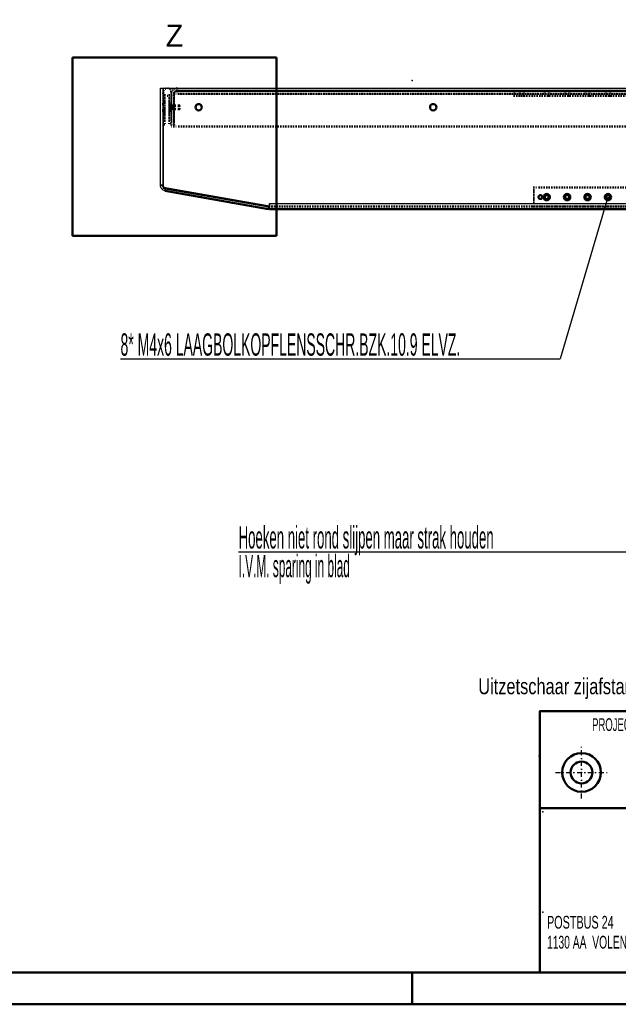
# Model space of a CAD drawing. Extents: x 3970 to 6010, y 1229 to 2654.
# Tile 9 of 17: x 4777 to 5246, y 1229 to 2002. Entities that reach past the tile are written whole.
import ezdxf
from ezdxf.enums import TextEntityAlignment as Align

# ---------------------------------------------------------------- set-up
doc = ezdxf.new("R2010")
doc.units = 0
doc.header["$MEASUREMENT"] = 0
doc.linetypes.add('DASHDOT', pattern=[8.5, 4, -2, 0.5, -2])
doc.linetypes.add('DOT', pattern=[2, 0.5, -1.5])
doc.layers.get('0').update_dxf_attribs({"linetype": 'CONTINUOUS'})
doc.layers.add('LE_ALL', color=7, linetype='CONTINUOUS', lineweight=50)
for name, color, linetype in [('LE_GREEN', 3, 'CONTINUOUS'), ('LE_MIDDLE', 7, 'CONTINUOUS'), ('LE_RED', 1, 'CONTINUOUS'), ('TXT_ALL', 7, 'CONTINUOUS')]:
    doc.layers.add(name, color=color, linetype=linetype)

msp = doc.modelspace()

# ---------------------------------------------------------------- linework, layer by layer
for p, q in [((4889.29, 1947.94), (4889.29, 1869.6)), ((4889.29, 1947.94), (5315.18, 1947.94)), ((4889.19, 1944.94), (4889.19, 1919.44)), ((4889.29, 1919.44), (4889.19, 1919.44)), ((4891.26, 1869.25), (4890.91, 1867.28)), ((4972.67, 1857.44), (5312.78, 1857.44)), ((4972.67, 1855.71), (4972.67, 1857.44)), ((4972.67, 1857.44), (5315.18, 1857.44)), ((4972.67, 1854.94), (4972.67, 1852.94)), ((4972.67, 1852.94), (4972.67, 1853.28)), ((4972.67, 1852.94), (5312.78, 1852.94))]:
    msp.add_line(p, q)
for points in [[(4887.19, 1871.72), (4887.19, 1947.94), (4889.19, 1947.94), (4889.19, 1871.72), (4887.19, 1871.72)], [(4972.67, 1857.44), (4972.67, 1854.94), (4972.46, 1854.94)], [(4972.67, 1853.28), (4972.67, 1854.25), (4972.67, 1855.71)]]:
    msp.add_lwpolyline(points)
for points in [[(4890.91, 1867.28, -0.087489), (4889.44, 1867.82, -0.087489), (4888.25, 1868.82, -0.087489), (4887.46, 1870.18, -0.087489), (4887.19, 1871.72), (4889.19, 1871.72)], [(4972.67, 1852.94, -0.010909), (4972.48, 1852.94, -0.010909), (4972.28, 1852.95, -0.010909), (4972.09, 1852.97, -0.010909), (4971.89, 1853), (4972.24, 1854.97)]]:
    msp.add_lwpolyline(points, format="xyb")
for centre, radius, end in [((4892.19, 1944.94), 3, -165.16489), ((4891.69, 1871.72), 2.5, -163.7398)]:
    msp.add_arc(centre, radius, 180, end)
for p in [(5084.79, 1953.92), (4897.29, 1932.94), (4897.29, 1932.94), (4897.29, 1932.94), (4897.29, 1932.94)]:
    msp.add_point(p)
at = {"layer": 'LE_ALL', "color": 4}
for p, q in [((4818.18, 1971.96), (4978.18, 1971.96)), ((4818.18, 1831.96), (4818.18, 1971.96)), ((4978.18, 1971.96), (4978.18, 1831.96)), ((4978.18, 1831.96), (4818.18, 1831.96))]:
    msp.add_line(p, q, dxfattribs=at)
at = {"layer": 'LE_ALL', "color": 1, "linetype": 'DOT'}
for p, q in [((4887.19, 1947.94), (4887.19, 1947.94)), ((4889.19, 1947.94), (4889.19, 1947.94)), ((4889.29, 1947.94), (4889.29, 1947.94)), ((4889.29, 1947.94), (4889.29, 1947.94)), ((4900.28, 1947.94), (4900.28, 1947.94)), ((4900.28, 1947.94), (4900.28, 1947.94)), ((4931.28, 1947.94), (4931.28, 1947.94)), ((4931.28, 1945.94), (4931.28, 1947.94)), ((4933.87, 1945.94), (4933.87, 1947.94)), ((5169.13, 1945.94), (5169.13, 1947.94)), ((5172.43, 1945.94), (5172.43, 1947.94)), ((4889.19, 1944.94), (4889.19, 1944.94)), ((4890.69, 1942.34), (4890.69, 1942.34)), ((4890.69, 1942.34), (4890.69, 1919.44)), ((4894.19, 1942.34), (4894.19, 1942.34)), ((4894.19, 1942.34), (4894.19, 1919.44)), ((4895.69, 1944.94), (4895.69, 1944.94)), ((4895.78, 1943.44), (4895.78, 1943.44)), ((4895.78, 1943.44), (4895.78, 1943.44)), ((4897.78, 1943.44), (4897.78, 1943.44)), ((4897.78, 1943.44), (4897.78, 1943.44)), ((4897.88, 1943.44), (4897.88, 1943.44)), ((4897.88, 1943.44), (4897.88, 1943.44)), ((4900.28, 1945.94), (5307.28, 1945.94)), ((4900.28, 1945.94), (4900.28, 1945.94)), ((5307.28, 1945.94), (4900.28, 1945.94)), ((4900.28, 1945.94), (4900.28, 1945.94)), ((4900.28, 1945.94), (5307.28, 1945.94)), ((4900.28, 1943.44), (4900.28, 1943.44)), ((4900.28, 1943.44), (4900.28, 1943.44)), ((5307.28, 1943.44), (4900.28, 1943.44)), ((4931.28, 1945.94), (4931.28, 1945.94)), ((4933.87, 1945.94), (4933.87, 1945.94)), ((5164.78, 1945.94), (5164.78, 1945.94)), ((5164.78, 1945.94), (5164.78, 1945.94)), ((5164.78, 1945.94), (5295.78, 1945.94)), ((5164.78, 1941.94), (5164.78, 1945.94)), ((5164.78, 1941.94), (5164.78, 1941.94)), ((5164.78, 1941.94), (5164.78, 1941.94)), ((5164.78, 1941.94), (5295.78, 1941.94)), ((5169.13, 1941.94), (5169.13, 1945.94)), ((5172.43, 1941.94), (5172.43, 1945.94)), ((5188.68, 1941.94), (5188.68, 1945.94)), ((5191.88, 1941.94), (5191.88, 1945.94)), ((5204.68, 1941.94), (5204.68, 1945.94)), ((5207.88, 1941.94), (5207.88, 1945.94)), ((5220.68, 1941.94), (5220.68, 1945.94)), ((5223.88, 1941.94), (5223.88, 1945.94)), ((5236.68, 1941.94), (5236.68, 1945.94)), ((5239.88, 1941.94), (5239.88, 1945.94)), ((4889.19, 1935.44), (4887.19, 1935.44)), ((4890.69, 1936.94), (4889.19, 1935.44)), ((4894.19, 1936.19), (4895.69, 1934.69)), ((4894.38, 1935.69), (4894.19, 1935.69)), ((4894.47, 1934.05), (4894.19, 1934.51)), ((4894.19, 1933.22), (4894.19, 1933.22)), ((4894.19, 1933.22), (4894.19, 1933.22)), ((4894.19, 1933.22), (4894.47, 1933.22)), ((4894.19, 1933.22), (4894.19, 1933.22)), ((4894.19, 1933.22), (4894.19, 1933.22)), ((4894.19, 1933.22), (4894.19, 1933.22)), ((4894.19, 1933.22), (4894.19, 1933.22)), ((4894.19, 1933.22), (4894.19, 1933.22)), ((4894.19, 1933.22), (4894.19, 1933.22)), ((4894.47, 1932.66), (4894.19, 1932.66)), ((4894.38, 1935.69), (4894.38, 1930.19)), ((4894.38, 1930.19), (4894.38, 1935.69)), ((4894.38, 1935.69), (4894.38, 1935.69)), ((4894.47, 1934.05), (4894.47, 1934.09)), ((4894.47, 1934.09), (4894.47, 1934.09)), ((4894.47, 1934.09), (4894.47, 1934.09)), ((4894.47, 1932.66), (4894.47, 1933.22)), ((4894.47, 1933.22), (4894.47, 1933.22)), ((4894.47, 1933.22), (4894.47, 1933.22)), ((4894.47, 1932.66), (4895.52, 1932.66)), ((4894.47, 1932.66), (4894.47, 1932.66)), ((4894.47, 1932.66), (4894.47, 1932.66)), ((4894.47, 1931.78), (4895.52, 1932.3)), ((4895.52, 1933.51), (4895.52, 1933.57)), ((4895.52, 1933.57), (4895.85, 1932.94)), ((4895.52, 1933.57), (4895.52, 1933.57)), ((4895.52, 1933.57), (4895.52, 1933.57)), ((4895.52, 1932.66), (4895.52, 1933.22)), ((4895.52, 1933.22), (4895.52, 1933.22)), ((4895.52, 1933.22), (4895.52, 1933.22)), ((4895.52, 1932.3), (4895.85, 1932.94)), ((4895.52, 1932.66), (4895.52, 1932.66)), ((4895.52, 1932.66), (4895.52, 1932.66)), ((4895.52, 1932.3), (4895.52, 1932.37)), ((4895.52, 1932.37), (4895.52, 1932.37)), ((4895.52, 1932.3), (4895.52, 1932.3)), ((4895.64, 1933.22), (4895.64, 1933.22)), ((4895.64, 1933.22), (4895.64, 1933.22)), ((4895.64, 1933.22), (4895.64, 1933.22)), ((4895.64, 1932.66), (4895.64, 1932.66)), ((4895.64, 1932.66), (4895.64, 1932.66)), ((4897.78, 1934.24), (4895.78, 1934.24)), ((4896.79, 1934.44), (4895.79, 1934.27)), ((4895.79, 1934.27), (4895.79, 1931.6)), ((4895.79, 1934.27), (4896.79, 1934.13)), ((4895.79, 1934.27), (4895.79, 1934.27)), ((4896.79, 1934.44), (4901.89, 1934.44)), ((4896.79, 1931.44), (4896.79, 1934.44)), ((4896.79, 1934.44), (4896.79, 1934.13)), ((4896.79, 1934.44), (4896.79, 1934.44)), ((4896.79, 1931.74), (4896.79, 1934.13)), ((4896.79, 1934.13), (4902.19, 1934.13)), ((4896.79, 1934.13), (4902.19, 1934.13)), ((4901.89, 1931.44), (4901.89, 1934.44)), ((4901.89, 1934.44), (4902.19, 1934.13)), ((4901.89, 1934.44), (4901.89, 1931.44)), ((4901.89, 1934.44), (4901.89, 1934.44)), ((4902.19, 1934.13), (4902.19, 1931.74)), ((4889.19, 1930.44), (4887.19, 1930.44)), ((4890.69, 1928.94), (4889.19, 1930.44)), ((4894.19, 1931.36), (4894.47, 1931.82)), ((4894.19, 1931.34), (4894.47, 1931.78)), ((4894.19, 1929.69), (4895.69, 1931.19)), ((4894.38, 1930.19), (4894.19, 1930.19)), ((4894.38, 1930.19), (4894.38, 1930.19)), ((4894.47, 1931.78), (4894.47, 1931.82)), ((4894.47, 1931.82), (4894.47, 1931.82)), ((4894.47, 1931.78), (4894.47, 1931.78)), ((4897.78, 1931.64), (4895.78, 1931.64)), ((4895.79, 1931.6), (4895.79, 1931.6)), ((4896.79, 1931.74), (4896.79, 1931.44)), ((4889.19, 1919.44), (4889.19, 1919.44)), ((4890.69, 1919.44), (4889.29, 1919.44)), ((4890.69, 1919.44), (4890.69, 1919.44)), ((4894.19, 1919.44), (4894.19, 1919.44)), ((4895.69, 1919.44), (4895.69, 1919.44)), ((4895.78, 1917.94), (4895.78, 1917.94)), ((4897.78, 1917.94), (4897.78, 1917.94)), ((4897.88, 1917.94), (4897.88, 1917.94)), ((4897.88, 1917.94), (4897.88, 1917.94)), ((5309.68, 1917.94), (4897.88, 1917.94)), ((4887.19, 1871.72), (4887.19, 1871.72)), ((4887.19, 1871.72), (4887.19, 1871.72)), ((4889.19, 1871.72), (4889.19, 1871.72)), ((4889.19, 1871.72), (4889.19, 1871.72)), ((4889.29, 1869.6), (4889.29, 1869.6)), ((4889.29, 1869.6), (4889.29, 1869.6)), ((4890.91, 1867.28), (4890.91, 1867.28)), ((4890.91, 1867.28), (4890.91, 1867.28)), ((4891.26, 1869.25), (4891.26, 1869.25)), ((4891.26, 1869.25), (4891.26, 1869.25)), ((4919.09, 1862.31), (4919.44, 1864.28)), ((4919.09, 1862.31), (4919.09, 1862.31)), ((4919.09, 1862.31), (4919.09, 1862.31)), ((4919.09, 1862.31), (4919.09, 1862.31)), ((4919.09, 1862.31), (4919.09, 1862.31)), ((4919.09, 1862.31), (4919.09, 1862.31)), ((4919.09, 1862.31), (4919.09, 1862.31)), ((4919.09, 1862.31), (4919.09, 1862.31)), ((4919.09, 1862.31), (4919.09, 1862.31)), ((4919.09, 1862.31), (4919.09, 1862.31)), ((4919.09, 1862.31), (4919.09, 1862.31)), ((4919.09, 1862.31), (4919.09, 1862.31)), ((4919.09, 1862.31), (4919.09, 1862.31)), ((4919.09, 1862.31), (4919.09, 1862.31)), ((4919.09, 1862.31), (4919.09, 1862.31)), ((4919.09, 1862.31), (4919.09, 1862.31)), ((4919.09, 1862.31), (4919.09, 1862.31)), ((4919.09, 1862.31), (4919.09, 1862.31)), ((4919.09, 1862.31), (4919.09, 1862.31)), ((4919.09, 1862.31), (4919.09, 1862.31)), ((4919.09, 1862.31), (4919.09, 1862.31)), ((4919.09, 1862.31), (4919.09, 1862.31)), ((4919.09, 1862.31), (4919.09, 1862.31)), ((4919.09, 1862.31), (4919.09, 1862.31)), ((4919.09, 1862.31), (4919.09, 1862.31)), ((4919.09, 1862.31), (4919.09, 1862.31)), ((4919.09, 1862.31), (4919.09, 1862.31)), ((4919.09, 1862.31), (4919.09, 1862.31)), ((4919.09, 1862.31), (4919.09, 1862.31)), ((4919.09, 1862.31), (4919.09, 1862.31)), ((4919.09, 1862.31), (4919.09, 1862.31)), ((4919.09, 1862.31), (4919.09, 1862.31)), ((4919.09, 1862.31), (4919.09, 1862.31)), ((4919.09, 1862.31), (4919.09, 1862.31)), ((4919.09, 1862.31), (4919.09, 1862.31)), ((4919.09, 1862.31), (4919.09, 1862.31)), ((4919.09, 1862.31), (4919.09, 1862.31)), ((4919.09, 1862.31), (4919.09, 1862.31)), ((4919.09, 1862.31), (4919.09, 1862.31)), ((4919.09, 1862.31), (4919.09, 1862.31)), ((4919.09, 1862.31), (4919.09, 1862.31)), ((4919.09, 1862.31), (4919.09, 1862.31)), ((4919.09, 1862.31), (4919.09, 1862.31)), ((4919.09, 1862.31), (4919.09, 1862.31)), ((4919.09, 1862.31), (4919.09, 1862.31)), ((4919.09, 1862.31), (4919.09, 1862.31)), ((4919.09, 1862.31), (4919.09, 1862.31)), ((4919.09, 1862.31), (4919.09, 1862.31)), ((4919.09, 1862.31), (4919.09, 1862.31)), ((4919.09, 1862.31), (4919.09, 1862.31)), ((4919.09, 1862.31), (4919.09, 1862.31)), ((4919.09, 1862.31), (4919.09, 1862.31)), ((4919.09, 1862.31), (4919.09, 1862.31)), ((4919.09, 1862.31), (4919.09, 1862.31)), ((4919.09, 1862.31), (4919.09, 1862.31)), ((4919.09, 1862.31), (4919.09, 1862.31)), ((4919.09, 1862.31), (4919.09, 1862.31)), ((4919.09, 1862.31), (4919.09, 1862.31)), ((4919.09, 1862.31), (4919.09, 1862.31)), ((4919.09, 1862.31), (4919.09, 1862.31)), ((4919.09, 1862.31), (4919.09, 1862.31)), ((4919.09, 1862.31), (4919.09, 1862.31)), ((4919.09, 1862.31), (4919.09, 1862.31)), ((4919.09, 1862.31), (4919.09, 1862.31)), ((4919.09, 1862.31), (4919.09, 1862.31)), ((4919.09, 1862.31), (4919.09, 1862.31)), ((4919.09, 1862.31), (4919.09, 1862.31)), ((4919.09, 1862.31), (4919.09, 1862.31)), ((4919.09, 1862.31), (4919.09, 1862.31)), ((4919.09, 1862.31), (4919.09, 1862.31)), ((4919.09, 1862.31), (4919.09, 1862.31)), ((4919.09, 1862.31), (4919.09, 1862.31)), ((4919.09, 1862.31), (4919.09, 1862.31)), ((4919.09, 1862.31), (4919.09, 1862.31)), ((4919.09, 1862.31), (4919.09, 1862.31)), ((4919.09, 1862.31), (4919.09, 1862.31)), ((4919.09, 1862.31), (4919.09, 1862.31)), ((4919.44, 1864.28), (4919.44, 1864.28)), ((4919.44, 1864.28), (4919.44, 1864.28)), ((4919.44, 1864.28), (4919.44, 1864.28)), ((4919.44, 1864.28), (4919.44, 1864.28)), ((4919.44, 1864.28), (4919.44, 1864.28)), ((4919.44, 1864.28), (4919.44, 1864.28)), ((4919.44, 1864.28), (4919.44, 1864.28)), ((4919.44, 1864.28), (4919.44, 1864.28)), ((4919.44, 1864.28), (4919.44, 1864.28)), ((4919.44, 1864.28), (4919.44, 1864.28)), ((4919.44, 1864.28), (4919.44, 1864.28)), ((4919.44, 1864.28), (4919.44, 1864.28)), ((4919.44, 1864.28), (4919.44, 1864.28)), ((4919.44, 1864.28), (4919.44, 1864.28)), ((4919.44, 1864.28), (4919.44, 1864.28)), ((4919.44, 1864.28), (4919.44, 1864.28)), ((4919.44, 1864.28), (4919.44, 1864.28)), ((4919.44, 1864.28), (4919.44, 1864.28)), ((4919.44, 1864.28), (4919.44, 1864.28)), ((4919.44, 1864.28), (4919.44, 1864.28)), ((4919.44, 1864.28), (4919.44, 1864.28)), ((4919.44, 1864.28), (4919.44, 1864.28)), ((4919.44, 1864.28), (4919.44, 1864.28)), ((4919.44, 1864.28), (4919.44, 1864.28)), ((4919.44, 1864.28), (4919.44, 1864.28)), ((4919.44, 1864.28), (4919.44, 1864.28)), ((4919.44, 1864.28), (4919.44, 1864.28)), ((4919.44, 1864.28), (4919.44, 1864.28)), ((4919.44, 1864.28), (4919.44, 1864.28)), ((4919.44, 1864.28), (4919.44, 1864.28)), ((4919.44, 1864.28), (4919.44, 1864.28)), ((4919.44, 1864.28), (4919.44, 1864.28)), ((4919.44, 1864.28), (4919.44, 1864.28)), ((4919.44, 1864.28), (4919.44, 1864.28)), ((4919.44, 1864.28), (4919.44, 1864.28)), ((4919.44, 1864.28), (4919.44, 1864.28)), ((4919.44, 1864.28), (4919.44, 1864.28)), ((4919.44, 1864.28), (4919.44, 1864.28)), ((4919.44, 1864.28), (4919.44, 1864.28)), ((4919.44, 1864.28), (4919.44, 1864.28)), ((4919.44, 1864.28), (4919.44, 1864.28)), ((4919.44, 1864.28), (4919.44, 1864.28)), ((4919.44, 1864.28), (4919.44, 1864.28)), ((4919.44, 1864.28), (4919.44, 1864.28)), ((4919.44, 1864.28), (4919.44, 1864.28)), ((4919.44, 1864.28), (4919.44, 1864.28)), ((4919.44, 1864.28), (4919.44, 1864.28)), ((4919.44, 1864.28), (4919.44, 1864.28)), ((4919.44, 1864.28), (4919.44, 1864.28)), ((4919.44, 1864.28), (4919.44, 1864.28)), ((4919.44, 1864.28), (4919.44, 1864.28)), ((4919.44, 1864.28), (4919.44, 1864.28)), ((4919.44, 1864.28), (4919.44, 1864.28)), ((4919.44, 1864.28), (4919.44, 1864.28)), ((4919.44, 1864.28), (4919.44, 1864.28)), ((4919.44, 1864.28), (4919.44, 1864.28)), ((4919.44, 1864.28), (4919.44, 1864.28)), ((4919.44, 1864.28), (4919.44, 1864.28)), ((4919.44, 1864.28), (4919.44, 1864.28)), ((4919.44, 1864.28), (4919.44, 1864.28)), ((4919.44, 1864.28), (4919.44, 1864.28)), ((4919.44, 1864.28), (4919.44, 1864.28)), ((4919.44, 1864.28), (4919.44, 1864.28)), ((4919.44, 1864.28), (4919.44, 1864.28)), ((4919.44, 1864.28), (4919.44, 1864.28)), ((4919.44, 1864.28), (4919.44, 1864.28)), ((4919.44, 1864.28), (4919.44, 1864.28)), ((4919.44, 1864.28), (4919.44, 1864.28)), ((4919.44, 1864.28), (4919.44, 1864.28)), ((4919.44, 1864.28), (4919.44, 1864.28)), ((4919.44, 1864.28), (4919.44, 1864.28)), ((4919.44, 1864.28), (4919.44, 1864.28)), ((4919.44, 1864.28), (4919.44, 1864.28)), ((4919.44, 1864.28), (4919.44, 1864.28)), ((4919.44, 1864.28), (4919.44, 1864.28)), ((4919.44, 1864.28), (4919.44, 1864.28)), ((5180.28, 1869.94), (5180.28, 1869.94)), ((5180.28, 1869.94), (5180.28, 1869.94)), ((4943.71, 1857.97), (4944.06, 1859.94)), ((4943.71, 1857.97), (4943.71, 1857.97)), ((4943.71, 1857.97), (4943.71, 1857.97)), ((4943.71, 1857.97), (4943.71, 1857.97)), ((4943.71, 1857.97), (4943.71, 1857.97)), ((4943.71, 1857.97), (4943.71, 1857.97)), ((4943.71, 1857.97), (4943.71, 1857.97)), ((4943.71, 1857.97), (4943.71, 1857.97)), ((4943.71, 1857.97), (4943.71, 1857.97)), ((4943.71, 1857.97), (4943.71, 1857.97)), ((4943.71, 1857.97), (4943.71, 1857.97)), ((4943.71, 1857.97), (4943.71, 1857.97)), ((4943.71, 1857.97), (4943.71, 1857.97)), ((4943.71, 1857.97), (4943.71, 1857.97)), ((4943.71, 1857.97), (4943.71, 1857.97)), ((4943.71, 1857.97), (4943.71, 1857.97)), ((4943.71, 1857.97), (4943.71, 1857.97)), ((4943.71, 1857.97), (4943.71, 1857.97)), ((4943.71, 1857.97), (4943.71, 1857.97)), ((4943.71, 1857.97), (4943.71, 1857.97)), ((4943.71, 1857.97), (4943.71, 1857.97)), ((4943.71, 1857.97), (4943.71, 1857.97)), ((4943.71, 1857.97), (4943.71, 1857.97)), ((4943.71, 1857.97), (4943.71, 1857.97)), ((4943.71, 1857.97), (4943.71, 1857.97)), ((4943.71, 1857.97), (4943.71, 1857.97)), ((4943.71, 1857.97), (4943.71, 1857.97)), ((4943.71, 1857.97), (4943.71, 1857.97)), ((4943.71, 1857.97), (4943.71, 1857.97)), ((4943.71, 1857.97), (4943.71, 1857.97)), ((4943.71, 1857.97), (4943.71, 1857.97)), ((4943.71, 1857.97), (4943.71, 1857.97)), ((4943.71, 1857.97), (4943.71, 1857.97)), ((4943.71, 1857.97), (4943.71, 1857.97)), ((4943.71, 1857.97), (4943.71, 1857.97)), ((4943.71, 1857.97), (4943.71, 1857.97)), ((4943.71, 1857.97), (4943.71, 1857.97)), ((4943.71, 1857.97), (4943.71, 1857.97)), ((4943.71, 1857.97), (4943.71, 1857.97)), ((4943.71, 1857.97), (4943.71, 1857.97)), ((4943.71, 1857.97), (4943.71, 1857.97)), ((4943.71, 1857.97), (4943.71, 1857.97)), ((4943.71, 1857.97), (4943.71, 1857.97)), ((4943.71, 1857.97), (4943.71, 1857.97)), ((4943.71, 1857.97), (4943.71, 1857.97)), ((4943.71, 1857.97), (4943.71, 1857.97)), ((4943.71, 1857.97), (4943.71, 1857.97)), ((4943.71, 1857.97), (4943.71, 1857.97)), ((4943.71, 1857.97), (4943.71, 1857.97)), ((4943.71, 1857.97), (4943.71, 1857.97)), ((4943.71, 1857.97), (4943.71, 1857.97)), ((4943.71, 1857.97), (4943.71, 1857.97)), ((4943.71, 1857.97), (4943.71, 1857.97)), ((4943.71, 1857.97), (4943.71, 1857.97)), ((4943.71, 1857.97), (4943.71, 1857.97)), ((4943.71, 1857.97), (4943.71, 1857.97)), ((4943.71, 1857.97), (4943.71, 1857.97)), ((4943.71, 1857.97), (4943.71, 1857.97)), ((4943.71, 1857.97), (4943.71, 1857.97)), ((4943.71, 1857.97), (4943.71, 1857.97)), ((4943.71, 1857.97), (4943.71, 1857.97)), ((4943.71, 1857.97), (4943.71, 1857.97)), ((4943.71, 1857.97), (4943.71, 1857.97)), ((4943.71, 1857.97), (4943.71, 1857.97)), ((4943.71, 1857.97), (4943.71, 1857.97)), ((4943.71, 1857.97), (4943.71, 1857.97)), ((4943.71, 1857.97), (4943.71, 1857.97)), ((4943.71, 1857.97), (4943.71, 1857.97)), ((4943.71, 1857.97), (4943.71, 1857.97)), ((4943.71, 1857.97), (4943.71, 1857.97)), ((4943.71, 1857.97), (4943.71, 1857.97)), ((4943.71, 1857.97), (4943.71, 1857.97)), ((4943.71, 1857.97), (4943.71, 1857.97)), ((4943.71, 1857.97), (4943.71, 1857.97)), ((4943.71, 1857.97), (4943.71, 1857.97)), ((4943.71, 1857.97), (4943.71, 1857.97)), ((4943.71, 1857.97), (4943.71, 1857.97)), ((4944.06, 1859.94), (4944.06, 1859.94)), ((4944.06, 1859.94), (4944.06, 1859.94)), ((4944.06, 1859.94), (4944.06, 1859.94)), ((4944.06, 1859.94), (4944.06, 1859.94)), ((4944.06, 1859.94), (4944.06, 1859.94)), ((4944.06, 1859.94), (4944.06, 1859.94)), ((4944.06, 1859.94), (4944.06, 1859.94)), ((4944.06, 1859.94), (4944.06, 1859.94)), ((4944.06, 1859.94), (4944.06, 1859.94)), ((4944.06, 1859.94), (4944.06, 1859.94)), ((4944.06, 1859.94), (4944.06, 1859.94)), ((4944.06, 1859.94), (4944.06, 1859.94)), ((4944.06, 1859.94), (4944.06, 1859.94)), ((4944.06, 1859.94), (4944.06, 1859.94)), ((4944.06, 1859.94), (4944.06, 1859.94)), ((4944.06, 1859.94), (4944.06, 1859.94)), ((4944.06, 1859.94), (4944.06, 1859.94)), ((4944.06, 1859.94), (4944.06, 1859.94)), ((4944.06, 1859.94), (4944.06, 1859.94)), ((4944.06, 1859.94), (4944.06, 1859.94)), ((4944.06, 1859.94), (4944.06, 1859.94)), ((4944.06, 1859.94), (4944.06, 1859.94)), ((4944.06, 1859.94), (4944.06, 1859.94)), ((4944.06, 1859.94), (4944.06, 1859.94)), ((4944.06, 1859.94), (4944.06, 1859.94)), ((4944.06, 1859.94), (4944.06, 1859.94)), ((4944.06, 1859.94), (4944.06, 1859.94)), ((4944.06, 1859.94), (4944.06, 1859.94)), ((4944.06, 1859.94), (4944.06, 1859.94)), ((4944.06, 1859.94), (4944.06, 1859.94)), ((4944.06, 1859.94), (4944.06, 1859.94)), ((4944.06, 1859.94), (4944.06, 1859.94)), ((4944.06, 1859.94), (4944.06, 1859.94)), ((4944.06, 1859.94), (4944.06, 1859.94)), ((4944.06, 1859.94), (4944.06, 1859.94)), ((4944.06, 1859.94), (4944.06, 1859.94)), ((4944.06, 1859.94), (4944.06, 1859.94)), ((4944.06, 1859.94), (4944.06, 1859.94)), ((4944.06, 1859.94), (4944.06, 1859.94)), ((4944.06, 1859.94), (4944.06, 1859.94)), ((4944.06, 1859.94), (4944.06, 1859.94)), ((4944.06, 1859.94), (4944.06, 1859.94)), ((4944.06, 1859.94), (4944.06, 1859.94)), ((4944.06, 1859.94), (4944.06, 1859.94)), ((4944.06, 1859.94), (4944.06, 1859.94)), ((4944.06, 1859.94), (4944.06, 1859.94)), ((4944.06, 1859.94), (4944.06, 1859.94)), ((4944.06, 1859.94), (4944.06, 1859.94)), ((4944.06, 1859.94), (4944.06, 1859.94)), ((4944.06, 1859.94), (4944.06, 1859.94)), ((4944.06, 1859.94), (4944.06, 1859.94)), ((4944.06, 1859.94), (4944.06, 1859.94)), ((4944.06, 1859.94), (4944.06, 1859.94)), ((4944.06, 1859.94), (4944.06, 1859.94)), ((4944.06, 1859.94), (4944.06, 1859.94)), ((4944.06, 1859.94), (4944.06, 1859.94)), ((4944.06, 1859.94), (4944.06, 1859.94)), ((4944.06, 1859.94), (4944.06, 1859.94)), ((4944.06, 1859.94), (4944.06, 1859.94)), ((4944.06, 1859.94), (4944.06, 1859.94)), ((4944.06, 1859.94), (4944.06, 1859.94)), ((4944.06, 1859.94), (4944.06, 1859.94)), ((4944.06, 1859.94), (4944.06, 1859.94)), ((4944.06, 1859.94), (4944.06, 1859.94)), ((4944.06, 1859.94), (4944.06, 1859.94)), ((4944.06, 1859.94), (4944.06, 1859.94)), ((4944.06, 1859.94), (4944.06, 1859.94)), ((4944.06, 1859.94), (4944.06, 1859.94)), ((4944.06, 1859.94), (4944.06, 1859.94)), ((4944.06, 1859.94), (4944.06, 1859.94)), ((4944.06, 1859.94), (4944.06, 1859.94)), ((4944.06, 1859.94), (4944.06, 1859.94)), ((4944.06, 1859.94), (4944.06, 1859.94)), ((4944.06, 1859.94), (4944.06, 1859.94)), ((4944.06, 1859.94), (4944.06, 1859.94)), ((4944.06, 1859.94), (4944.06, 1859.94)), ((4972.24, 1854.97), (4972.24, 1854.97)), ((4972.24, 1854.97), (4972.24, 1854.97)), ((4972.46, 1854.94), (4972.46, 1854.94)), ((4972.46, 1854.94), (4972.46, 1854.94)), ((4972.67, 1857.44), (4972.67, 1857.44)), ((4972.67, 1857.44), (4972.67, 1857.44)), ((4972.67, 1857.44), (4972.67, 1857.44)), ((4972.67, 1857.44), (4972.67, 1857.44)), ((5312.78, 1854.94), (4972.67, 1854.94)), ((4972.67, 1854.94), (5312.78, 1854.94)), ((4972.67, 1854.94), (4972.67, 1854.94)), ((4972.67, 1854.94), (4972.67, 1854.94)), ((5312.78, 1854.94), (4972.67, 1854.94)), ((4972.67, 1854.94), (4972.67, 1854.94)), ((4972.67, 1854.94), (4972.67, 1854.94)), ((5180.28, 1854.94), (5180.28, 1854.94)), ((5180.28, 1854.94), (5180.28, 1854.94)), ((4971.89, 1853), (4971.89, 1853)), ((4971.89, 1853), (4971.89, 1853)), ((4972.67, 1852.94), (4972.67, 1852.94)), ((4972.67, 1852.94), (4972.67, 1852.94))]:
    msp.add_line(p, q, dxfattribs=at)
at = {"layer": 'LE_ALL'}
for p, q in [((4972.46, 1854.94), (4889.29, 1869.6)), ((4972.67, 1852.94), (5312.78, 1852.94))]:
    msp.add_line(p, q, dxfattribs=at)
at = {"layer": 'LE_ALL', "color": 10}
msp.add_line((5984.79, 1382.78), (5184.79, 1382.78), dxfattribs=at)
at = {"layer": 'LE_ALL', "color": 1}
msp.add_line((5084.79, 1253.92), (5084.79, 1228.92), dxfattribs=at)
at = {"layer": 'LE_ALL', "color": 10}
for points in [[(3969.79, 1228.92), (6009.79, 1228.92), (6009.79, 2653.92), (3969.79, 2653.92), (3969.79, 1228.92)], [(3994.79, 1253.92), (5984.79, 1253.92), (5984.79, 2628.92), (3994.79, 2628.92), (3994.79, 1253.92)], [(5984.79, 1458.92), (5184.79, 1458.92), (5184.79, 1253.92)]]:
    msp.add_lwpolyline(points, dxfattribs=at)
at = {"layer": 'LE_ALL', "color": 1, "linetype": 'DOT'}
for points in [[(4900.28, 1947.94, 0.098491), (4898.56, 1947.59, 0.098491), (4897.1, 1946.62, 0.098491), (4896.12, 1945.16, 0.098491), (4895.78, 1943.44), (4897.78, 1943.44, -0.098491), (4897.97, 1944.39, -0.098491), (4898.51, 1945.2, -0.098491), (4899.32, 1945.75, -0.098491), (4900.28, 1945.94), (4900.28, 1947.94)], [(4889.34, 1870.86, 0.087489), (4889.78, 1870.11, 0.087489), (4890.44, 1869.55, 0.087489), (4891.26, 1869.25)], [(4972.24, 1854.97, 0.010909), (4972.35, 1854.96, 0.010909), (4972.46, 1854.95, 0.010909), (4972.57, 1854.94, 0.010909), (4972.67, 1854.94)]]:
    msp.add_lwpolyline(points, format="xyb", dxfattribs=at)
for points in [[(4900.28, 1947.94), (4900.28, 1947.59), (4900.28, 1946.62)], [(4895.69, 1944.94), (4895.69, 1919.44), (4894.19, 1919.44)], [(4895.78, 1943.44), (4895.78, 1917.94), (4897.78, 1917.94), (4897.78, 1943.44), (4895.78, 1943.44)], [(5309.68, 1943.44), (4897.88, 1943.44), (4897.88, 1917.94)], [(4900.28, 1946.62), (4900.28, 1945.16), (4900.28, 1943.44)], [(4894.19, 1934.54), (4894.47, 1934.09), (4895.52, 1933.57)], [(4894.19, 1932.66), (4894.19, 1932.66), (4894.19, 1932.66)], [(4894.19, 1932.66), (4894.19, 1932.66), (4894.19, 1932.66)], [(4894.19, 1932.66), (4894.19, 1932.66), (4894.19, 1932.66)], [(4894.19, 1932.66), (4894.19, 1932.66), (4894.19, 1932.66)], [(4894.38, 1935.69), (4895.79, 1934.27), (4896.79, 1934.13)], [(4894.38, 1930.19), (4895.79, 1931.6), (4895.79, 1934.27)], [(4894.47, 1934.05), (4894.66, 1933.96), (4894.83, 1933.87), (4894.97, 1933.8), (4895.11, 1933.72), (4895.31, 1933.62), (4895.52, 1933.51), (4895.54, 1933.45), (4895.57, 1933.4), (4895.59, 1933.36), (4895.62, 1933.29), (4895.64, 1933.22)], [(4895.64, 1933.22), (4895.52, 1933.22), (4894.47, 1933.22)], [(4895.52, 1932.37), (4895.24, 1932.21), (4894.84, 1932.01), (4894.47, 1931.82)], [(4895.52, 1932.66), (4895.64, 1932.66), (4895.6, 1932.55), (4895.54, 1932.42), (4895.52, 1932.37)], [(4895.79, 1934.27), (4895.79, 1931.6), (4896.79, 1931.74), (4902.19, 1931.74), (4902.19, 1934.13)], [(4896.79, 1931.44), (4895.79, 1931.6), (4895.79, 1934.27)], [(4895.79, 1931.6), (4896.79, 1931.74), (4902.19, 1931.74), (4902.19, 1934.13)], [(4895.85, 1932.94), (4895.85, 1932.94), (4895.85, 1932.94)], [(4896.79, 1931.44), (4901.89, 1931.44), (4902.19, 1931.74)], [(5280.28, 1869.94), (5180.28, 1869.94), (5180.28, 1854.94), (5280.28, 1854.94), (5280.28, 1869.94)]]:
    msp.add_lwpolyline(points, dxfattribs=at)
at = {"layer": 'LE_ALL'}
msp.add_lwpolyline([(4890.91, 1867.28), (4891.26, 1869.25), (4972.24, 1854.97), (4971.89, 1853), (4890.91, 1867.28)], dxfattribs=at)
for centre, radius in [((4917.19, 1932.94), 2.5), ((5101.24, 1932.94), 2.5), ((5185.28, 1862.44), 1.5), ((5190.28, 1862.44), 2.5), ((5190.28, 1862.44), 1.6), ((5206.28, 1862.44), 2.5), ((5206.28, 1862.44), 1.6), ((5222.28, 1862.44), 2.5), ((5222.28, 1862.44), 1.6), ((5238.28, 1862.44), 2.5), ((5238.28, 1862.44), 1.6)]:
    msp.add_circle(centre, radius, dxfattribs=at)
at = {"layer": 'LE_ALL', "color": 10}
for radius in [15.15, 8.57]:
    msp.add_circle((5217.59, 1410.9), radius, dxfattribs=at)
at = {"layer": 'LE_ALL', "color": 1, "linetype": 'DOT'}
for centre, radius, start, end in [((4892.69, 1944.94), 3, 0, -60), ((4892.19, 1944.94), 3, -165.16489, -120), ((4891.69, 1871.72), 2.5, -163.7398, -160)]:
    msp.add_arc(centre, radius, start, end, dxfattribs=at)
at = {"layer": 'LE_ALL', "color": 10}
msp.add_point((5184.79, 1423.92), dxfattribs=at)
at = {"layer": 'LE_GREEN'}
for p in [(5187.29, 1380.08), (5187.29, 1301.21)]:
    msp.add_point(p, dxfattribs=at)
at = {"layer": 'LE_MIDDLE', "color": 1, "linetype": 'DASHDOT'}
for p, q in [((5217.59, 1390.45), (5217.59, 1431.34)), ((5197.15, 1410.9), (5238.04, 1410.9))]:
    msp.add_line(p, q, dxfattribs=at)
at = {"layer": 'LE_RED'}
for p, q in [((5238.28, 1862.44), (5200.94, 1735.48)), ((4855.92, 1735.48), (5200.94, 1735.48)), ((4948.56, 1584.13), (5273.37, 1584.13))]:
    msp.add_line(p, q, dxfattribs=at)

# ---------------------------------------------------------------- texts
at = {"layer": 'TXT_ALL', "color": 4, "width": 0.961}
msp.add_text('Z', height=17.5, dxfattribs=at).set_placement((4898.18, 1989.12), align=Align.MIDDLE_CENTER)
at = {"layer": 'TXT_ALL', "color": 5}
for s, width, p in [('8* M4x6 LAAGBOLKOPFLENSSCHR.BZK.10.9 ELVZ.', 0.469, (4855.92, 1746.73)), ('Hoeken niet rond slijpen maar strak houden', 0.442, (4948.56, 1595.38)), ('I.V.M. sparing in blad', 0.397, (4948.56, 1572.88))]:
    msp.add_text(s, height=17.5, dxfattribs=dict(at, width=width)).set_placement(p, align=Align.MIDDLE_LEFT)
at = {"layer": 'TXT_ALL', "color": 4, "width": 0.768}
msp.add_text('Uitzetschaar zijafstand 28 mm., vernikk. (2*)', height=12.5, dxfattribs=at).set_placement((5136.57, 1472.27))
at = {"layer": 'TXT_ALL', "color": 6, "width": 0.557}
msp.add_text('PROJECTIE', height=10, dxfattribs=at).set_placement((5246.8, 1443.43), align=Align.CENTER)
at = {"layer": 'TXT_ALL', "color": 6}
for s, width, p in [('POSTBUS 24', 0.634, (5190.49, 1293.31)), ('1130 AA  VOLENDAM', 0.604, (5190.49, 1277.67))]:
    msp.add_text(s, height=10, dxfattribs=dict(at, width=width)).set_placement(p, align=Align.MIDDLE_LEFT)

doc.saveas('drawing.dxf')
